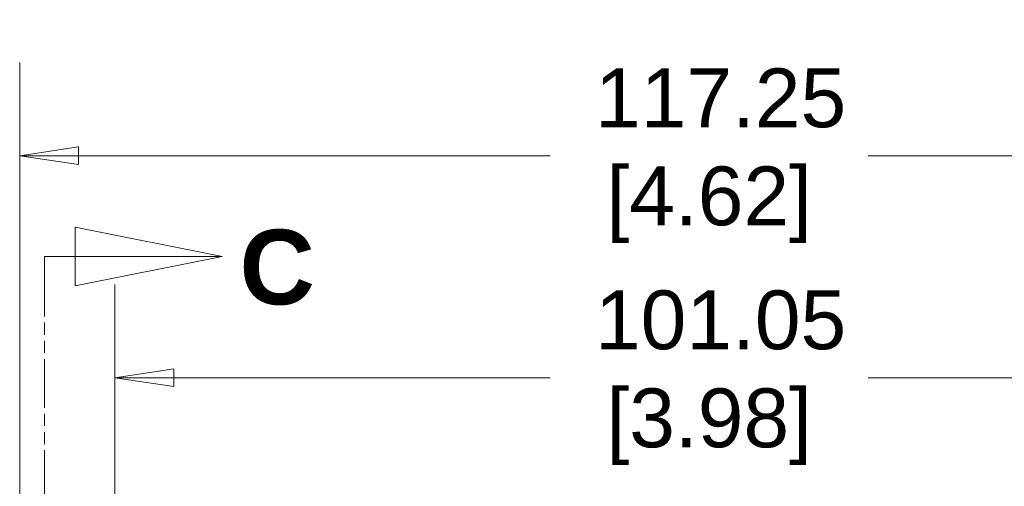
# Model space of a CAD drawing. Header units: millimetres. Extents: x 15 to 684, y 15 to 525.
# Tile 18 of 42: x 274 to 358, y 154 to 194. Entities that reach past the tile are written whole.
import ezdxf

# ---------------------------------------------------------------- set-up
doc = ezdxf.new("R2010")
doc.units = ezdxf.units.MM
doc.header["$LTSCALE"] = 2.5
doc.linetypes.add('DOUBLE_DASH_CHAIN', pattern=[1.2403, 0.6614, -0.0827, 0.1654, -0.0827, 0.1654, -0.0827])
doc.layers.add('Dimension (ANSI)', color=7, linetype='Continuous', lineweight=9)
doc.layers.add('Section Line (ANSI)', color=7, linetype='DOUBLE_DASH_CHAIN', lineweight=9)
doc.styles.add('Label Text (ANSI)', font='arialbd.ttf')
doc.styles.add('Note Text (ANSI)', font='arial.ttf')
doc.dimstyles.new('Default - mm (ANSI)', dxfattribs={"dimscale": 2.5, "dimtxt": 2, "dimasz": 2, "dimexe": 3.175, "dimexo": 1, "dimgap": 0.8, "dimtad": 0, "dimtih": 1, "dimtoh": 1, "dimrnd": 1e-08, "dimzin": 4, "dimdsep": 46, "dimtxsty": 'Note Text (ANSI)', "dimblk": 'Filled-1', "dimcen": 0.09, "dimdle": 10, "dimclrd": 256, "dimclre": 256, "dimclrt": 256, "dimadec": 1, "dimazin": 0, "dimtfac": 1.524, "dimtofl": 0, "dimtmove": 0, "dimatfit": 3, "dimfxl": 0, "dimtolj": 1, "dimtzin": 0, "dimlwd": -1, "dimlwe": -1, "dimarcsym": 0})

# ---------------------------------------------------------------- blocks, each defined once
blk = doc.blocks.new('Filled-1')
at = {"color": 0}
for p, q in [((0, 0), (-1, 0.15)), ((-1, 0.15), (-1, -0.15)), ((-1, 0), (0, 0)), ((-1, -0.15), (0, 0))]:
    blk.add_line(p, q, dxfattribs=at)
at = {"color": 0, "flags": 128}
blk.add_lwpolyline([(-1, -0.15), (0, 0), (-1, 0.15), (-1, -0.15)], dxfattribs=at)
at = {"color": 0}
blk.add_solid([(-1, -0.15), (0, 0), (-1, 0.15), (-1, -0.15)], dxfattribs=at)
blk = doc.blocks.new('*D19')
at = {"layer": 'Defpoints', "color": 0, "transparency": 16777216}
for p in [(383.297, 163.12), (282.252, 147.134), (383.297, 147.234)]:
    blk.add_point(p, dxfattribs=at)
at = {"layer": 'Dimension (ANSI)', "transparency": 16777216}
for p, q in [((282.252, 149.634), (282.252, 171.058)), ((383.297, 149.734), (383.297, 171.058)), ((287.252, 163.12), (319.262, 163.12)), ((378.297, 163.12), (346.287, 163.12))]:
    blk.add_line(p, q, dxfattribs=at)
at = {"layer": 'Dimension (ANSI)', "transparency": 16777216, "xscale": 5, "yscale": 5, "zscale": 5, "rotation": 180}
blk.add_blockref('Filled-1', (282.252, 163.12), dxfattribs=at)
at = {"layer": 'Dimension (ANSI)', "transparency": 16777216, "xscale": 5, "yscale": 5, "zscale": 5}
blk.add_blockref('Filled-1', (383.297, 163.12), dxfattribs=at)
at = {"layer": 'Dimension (ANSI)', "transparency": 16777216, "insert": (332.774, 163.12), "char_height": 5, "attachment_point": 5, "style": 'Note Text (ANSI)'}
blk.add_mtext('\\A1; 101.05\\P[3.98]', dxfattribs=at)
blk = doc.blocks.new('*D26')
at = {"layer": 'Defpoints', "color": 0, "transparency": 16777216}
for p in [(391.397, 181.99), (274.152, 139.134), (391.397, 131.134)]:
    blk.add_point(p, dxfattribs=at)
at = {"layer": 'Dimension (ANSI)', "transparency": 16777216}
for p, q in [((274.152, 141.634), (274.152, 189.927)), ((391.397, 133.634), (391.397, 189.927)), ((279.152, 181.99), (319.262, 181.99)), ((386.397, 181.99), (346.287, 181.99))]:
    blk.add_line(p, q, dxfattribs=at)
at = {"layer": 'Dimension (ANSI)', "transparency": 16777216, "xscale": 5, "yscale": 5, "zscale": 5, "rotation": 180}
blk.add_blockref('Filled-1', (274.152, 181.99), dxfattribs=at)
at = {"layer": 'Dimension (ANSI)', "transparency": 16777216, "xscale": 5, "yscale": 5, "zscale": 5}
blk.add_blockref('Filled-1', (391.397, 181.99), dxfattribs=at)
at = {"layer": 'Dimension (ANSI)', "transparency": 16777216, "insert": (332.774, 181.99), "char_height": 5, "attachment_point": 5, "style": 'Note Text (ANSI)'}
blk.add_mtext('\\A1; 117.25\\P[4.62]', dxfattribs=at)
blk = doc.blocks.new('2dTransSection2')
at = {"layer": 'Section Line (ANSI)', "linetype": 'Continuous'}
for p, q in [((116.545, 69.367), (111.545, 70.367)), ((111.545, 70.367), (111.545, 68.367)), ((110.51, 67.962), (110.51, 69.367)), ((110.51, 69.367), (111.545, 69.367)), ((111.545, 69.367), (116.545, 69.367)), ((111.545, 68.367), (116.545, 69.367))]:
    blk.add_line(p, q, dxfattribs=at)
at = {"layer": 'Section Line (ANSI)', "linetype": 'DOUBLE_DASH_CHAIN'}
blk.add_line((110.51, 20.817), (110.51, 69.367), dxfattribs=at)
at = {"layer": 'Section Line (ANSI)', "linetype": 'Continuous', "flags": 128}
blk.add_lwpolyline([(111.545, 68.367), (116.545, 69.367), (111.545, 70.367), (111.545, 68.367)], dxfattribs=at)
at = {"layer": 'Section Line (ANSI)'}
blk.add_solid([(111.545, 68.367), (116.545, 69.367), (111.545, 70.367), (111.545, 68.367)], dxfattribs=at)
at = {"layer": 'Section Line (ANSI)', "insert": (117.137, 67.704), "char_height": 2.54, "attachment_point": 7, "line_spacing_factor": 0.25, "style": 'Label Text (ANSI)'}
blk.add_mtext('C', dxfattribs=at)

msp = doc.modelspace()

# ---------------------------------------------------------------- block references
at = {"layer": 'Section Line (ANSI)', "xscale": 2.5, "yscale": 2.5, "zscale": 2.5}
msp.add_blockref('2dTransSection2', (0, 0), dxfattribs=at)

# ---------------------------------------------------------------- dimensions: what is measured, and where the dimension line sits
at = {"layer": 'Dimension (ANSI)'}
for base, p1, p2, text, picture, middle in [((391.3972, 181.99), (274.1517, 139.1337), (391.3972, 131.1337), ' <>\\X[4.62]', '*D26', (332.7744, 181.99)), ((383.2972, 163.1201), (282.2517, 147.1337), (383.2972, 147.2337), ' <>\\X[3.98]', '*D19', (332.7744, 163.1201))]:
    dim = msp.add_linear_dim(base=base, p1=p1, p2=p2, angle=180, text=text, dimstyle='Default - mm (ANSI)', override={"dimgap": 0.8, "dimtih": 0, "dimtoh": 0, "dimdec": 2, "dimpost": '\\X', "dimtol": 0, "dimlim": 0, "dimtp": 0, "dimtm": 0, "dimtdec": 2, "dimatfit": 1}, dxfattribs=at)
    dim.commit()
    dim.dimension.update_dxf_attribs({"geometry": picture, "text_midpoint": middle, "dimtype": 160})

doc.saveas('drawing.dxf')
